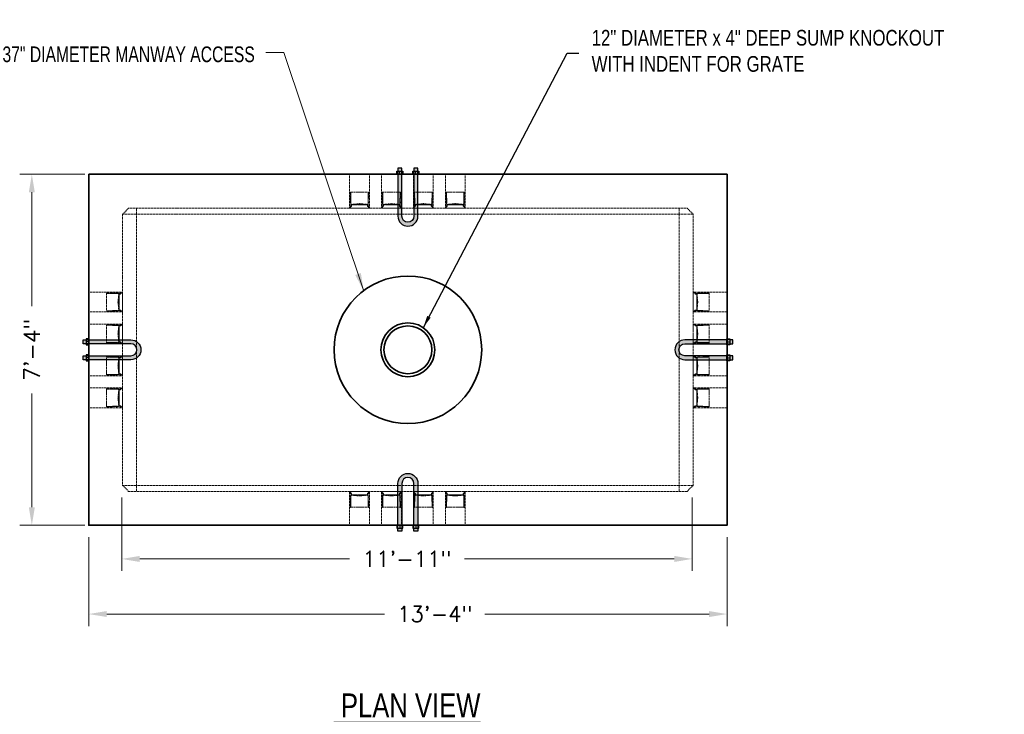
# Model space of a CAD drawing. Header units: inches. Extents: x 65 to 2519, y -54 to 399.
# Tile 13 of 21: x 1175 to 1422, y 225 to 399. Entities that reach past the tile are written whole.
import ezdxf
from ezdxf.enums import TextEntityAlignment as Align

# ---------------------------------------------------------------- set-up
doc = ezdxf.new("R2010")
doc.units = ezdxf.units.IN
doc.header["$MEASUREMENT"] = 0
doc.linetypes.add('HIDDEN', pattern=[0.375, 0.25, -0.125])
doc.linetypes.add('HIDDEN2', pattern=[0.1875, 0.125, -0.0625])
for name, color, linetype, lineweight in [('Concrete-Hidden', 30, 'HIDDEN', 15), ('Concrete-Thick', 1, 'Continuous', 35), ('Dimensions', 7, 'Continuous', 15), ('Embeds-Hidden', 143, 'HIDDEN2', 15), ('Text+Leaders', 7, 'Continuous', 20)]:
    doc.layers.add(name, color=color, linetype=linetype, lineweight=lineweight)
doc.styles.add('120', font='FSIMPLEX.SHX', dxfattribs={"width": 0.8, "height": 1.8674})
doc.styles.add('Oldcastle', font='romans.shx')
doc.styles.get("Standard").update_dxf_attribs({"font": 'fsimplex.shx', "width": 0.8})
doc.dimstyles.new('OLDCASTLE$7', dxfattribs={"dimscale": 0, "dimtxt": 0.125, "dimasz": 0.125, "dimexe": 0.0625, "dimexo": 0.0625, "dimgap": 0.0625, "dimtad": 0, "dimdec": 8, "dimzin": 3, "dimdsep": 46, "dimlunit": 4, "dimtxsty": 'Standard', "dimcen": 0.09375, "dimclrd": 256, "dimclre": 256, "dimclrt": 256, "dimadec": 0, "dimazin": 0, "dimtfac": 1, "dimtdec": 8, "dimtmove": 0, "dimatfit": 3, "dimfxl": 1, "dimtolj": 1, "dimtzin": 0, "dimarcsym": 0})
doc.dimstyles.new('Web', dxfattribs={"dimtxt": 0.082, "dimasz": 0.094, "dimexe": 0.0625, "dimexo": 0.0625, "dimgap": 0.0625, "dimtad": 0, "dimdec": 4, "dimzin": 3, "dimdsep": 46, "dimlunit": 4, "dimtxsty": 'Oldcastle', "dimcen": 0.09, "dimclrd": 256, "dimclre": 256, "dimclrt": 256, "dimadec": 0, "dimazin": 0, "dimtfac": 1, "dimtdec": 4, "dimtofl": 0, "dimtmove": 0, "dimatfit": 3, "dimfxl": 1, "dimtolj": 1, "dimtzin": 0, "dimlwd": -1, "dimlwe": -1, "dimarcsym": 0})

# ---------------------------------------------------------------- blocks, each defined once
blk = doc.blocks.new('*D80')
at = {"layer": 'Defpoints', "color": 0, "transparency": 16777216}
for p in [(1192.15, 272.62), (1352.15, 272.62), (1192.15, 250.37)]:
    blk.add_point(p, dxfattribs=at)
at = {"layer": 'Dimensions', "transparency": 16777216}
for p, q in [((1192.15, 269.62), (1192.15, 247.37)), ((1352.15, 269.62), (1352.15, 247.37)), ((1196.66, 250.37), (1266.32, 250.37)), ((1347.64, 250.37), (1291.43, 250.37))]:
    blk.add_line(p, q, dxfattribs=at)
for points in [[(1196.66, 251.12), (1196.66, 249.62), (1192.15, 250.37)], [(1347.64, 251.12), (1347.64, 249.62), (1352.15, 250.37)]]:
    blk.add_solid(points, dxfattribs=at)
at = {"layer": 'Dimensions', "transparency": 16777216, "insert": (1278.87, 250.37), "char_height": 3.936, "attachment_point": 5, "style": 'Oldcastle'}
blk.add_mtext('\\A1;13\'-4"', dxfattribs=at)
blk = doc.blocks.new('*D81')
at = {"layer": 'Defpoints', "color": 0, "transparency": 16777216}
for p in [(1194.15, 360.62), (1177.89, 272.62), (1194.15, 272.62)]:
    blk.add_point(p, dxfattribs=at)
at = {"layer": 'Dimensions', "transparency": 16777216}
for p, q in [((1191.15, 360.62), (1174.89, 360.62)), ((1177.89, 356.11), (1177.89, 327.59)), ((1177.89, 277.13), (1177.89, 305.66)), ((1191.15, 272.62), (1174.89, 272.62))]:
    blk.add_line(p, q, dxfattribs=at)
for points in [[(1177.14, 356.11), (1178.64, 356.11), (1177.89, 360.62)], [(1177.14, 277.13), (1178.64, 277.13), (1177.89, 272.62)]]:
    blk.add_solid(points, dxfattribs=at)
at = {"layer": 'Dimensions', "transparency": 16777216, "insert": (1177.89, 316.62), "char_height": 3.936, "attachment_point": 5, "rotation": 90, "style": 'Oldcastle'}
blk.add_mtext('\\A1;7\'-4"', dxfattribs=at)
blk = doc.blocks.new('*D84')
at = {"layer": 'Defpoints', "color": 0, "transparency": 16777216}
for p in [(1200.42, 282.62), (1343.42, 282.62), (1343.42, 264.19)]:
    blk.add_point(p, dxfattribs=at)
at = {"layer": 'Dimensions', "transparency": 16777216}
for p, q in [((1200.42, 279.62), (1200.42, 261.19)), ((1343.42, 279.62), (1343.42, 261.19)), ((1204.93, 264.19), (1257.49, 264.19)), ((1338.91, 264.19), (1286.35, 264.19))]:
    blk.add_line(p, q, dxfattribs=at)
for points in [[(1204.93, 264.94), (1204.93, 263.43), (1200.42, 264.19)], [(1338.91, 264.94), (1338.91, 263.43), (1343.42, 264.19)]]:
    blk.add_solid(points, dxfattribs=at)
at = {"layer": 'Dimensions', "transparency": 16777216, "insert": (1271.92, 264.19), "char_height": 3.936, "attachment_point": 5, "style": 'Oldcastle'}
blk.add_mtext('\\A1;11\'-11"', dxfattribs=at)
blk = doc.blocks.new('*X51')
at = {"color": 0}
for p, q in [((73.82, 45.09), (73.87, 45.15)), ((73.82, 45.01), (73.91, 45.1)), ((73.85, 44.95), (73.92, 45.02)), ((73.9, 44.91), (73.98, 44.99)), ((73.98, 44.9), (74.07, 44.99)), ((74.06, 44.9), (74.16, 44.99)), ((74.15, 44.9), (74.25, 45)), ((74.24, 44.9), (74.45, 45.11)), ((74.26, 44.83), (74.31, 44.88)), ((74.27, 44.75), (74.33, 44.81)), ((74.27, 44.66), (74.33, 44.72)), ((74.27, 44.57), (74.33, 44.64)), ((74.27, 44.48), (74.33, 44.55)), ((74.27, 44.4), (74.33, 44.46)), ((74.29, 45.03), (74.36, 45.11)), ((74.33, 44.9), (74.4, 44.97)), ((74.47, 45.04), (74.54, 45.11)), ((74.56, 45.04), (74.63, 45.11)), ((74.65, 45.04), (74.72, 45.11)), ((74.73, 45.04), (74.87, 45.17)), ((74.82, 45.21), (74.87, 45.26)), ((74.82, 45.04), (74.89, 45.11)), ((74.91, 45.04), (74.98, 45.11)), ((75, 45.04), (75.07, 45.11)), ((75.09, 45.04), (75.16, 45.11)), ((75.18, 45.04), (75.25, 45.11)), ((75.26, 45.04), (75.34, 45.11)), ((75.35, 45.04), (75.42, 45.11)), ((75.44, 45.04), (75.51, 45.11)), ((75.53, 45.04), (75.6, 45.11)), ((75.62, 45.04), (75.69, 45.11)), ((75.71, 45.04), (75.78, 45.11)), ((75.79, 45.04), (75.89, 45.14)), ((75.91, 45.07), (75.99, 45.14)), ((76.01, 45.07), (76.08, 45.14)), ((76.09, 45.07), (76.17, 45.15)), ((76.11, 45.26), (76.16, 45.31)), ((76.11, 45.17), (76.16, 45.23)), ((76.18, 45.07), (76.26, 45.14)), ((76.27, 45.07), (76.34, 45.14)), ((76.36, 45.07), (76.43, 45.14)), ((76.45, 45.07), (76.52, 45.14)), ((76.54, 45.07), (76.61, 45.14)), ((76.63, 45.07), (76.7, 45.14)), ((76.71, 45.07), (76.79, 45.14)), ((76.8, 45.07), (76.87, 45.14)), ((76.89, 45.07), (76.96, 45.14)), ((76.98, 45.07), (77.05, 45.14)), ((77.07, 45.07), (77.14, 45.14)), ((77.16, 45.07), (77.23, 45.14)), ((77.24, 45.07), (77.35, 45.18)), ((77.33, 45.07), (77.4, 45.13)), ((74.27, 44.31), (74.33, 44.37)), ((74.27, 44.22), (74.33, 44.28)), ((74.27, 44.13), (74.33, 44.19)), ((74.27, 44.04), (74.33, 44.11)), ((74.27, 43.95), (74.33, 44.02)), ((74.27, 43.86), (74.33, 43.93)), ((74.27, 43.78), (74.33, 43.84)), ((74.27, 43.69), (74.33, 43.75)), ((74.27, 43.6), (74.33, 43.66)), ((74.27, 43.51), (74.33, 43.58)), ((74.27, 43.42), (74.33, 43.49)), ((74.27, 43.33), (74.33, 43.4)), ((74.27, 43.25), (74.33, 43.31)), ((74.27, 43.16), (74.33, 43.22)), ((74.27, 43.07), (74.33, 43.13)), ((74.27, 42.98), (74.33, 43.04)), ((74.27, 42.89), (74.33, 42.96)), ((74.27, 42.8), (74.33, 42.87)), ((74.27, 42.72), (74.33, 42.78)), ((74.27, 42.63), (74.33, 42.69)), ((74.27, 42.54), (74.33, 42.6)), ((74.27, 42.45), (74.33, 42.51)), ((74.27, 42.36), (74.33, 42.43)), ((74.27, 42.27), (74.33, 42.34)), ((74.27, 42.19), (74.33, 42.25)), ((74.27, 42.1), (74.33, 42.16)), ((74.27, 42.01), (74.33, 42.07)), ((74.27, 41.92), (74.33, 41.98)), ((73.82, 40.76), (73.95, 40.89)), ((73.82, 40.67), (74.04, 40.89)), ((73.88, 40.64), (73.91, 40.68)), ((74.03, 40.8), (74.13, 40.89)), ((74.12, 40.8), (74.22, 40.89)), ((74.21, 40.8), (74.31, 40.89)), ((74.26, 40.93), (74.33, 41.01)), ((74.27, 41.83), (74.33, 41.9)), ((74.27, 41.74), (74.33, 41.81)), ((74.27, 41.66), (74.33, 41.72)), ((74.27, 41.57), (74.33, 41.63)), ((74.27, 41.48), (74.33, 41.54)), ((74.27, 41.39), (74.33, 41.45)), ((74.27, 41.3), (74.33, 41.37)), ((74.27, 41.21), (74.33, 41.28)), ((74.27, 41.12), (74.33, 41.19)), ((74.27, 41.04), (74.33, 41.1)), ((74.28, 40.78), (74.39, 40.89)), ((74.3, 40.71), (74.4, 40.81)), ((74.31, 40.89), (74.31, 40.9)), ((74.33, 40.92), (74.35, 40.94)), ((74.36, 40.68), (74.43, 40.75)), ((74.45, 40.68), (74.52, 40.75)), ((74.54, 40.68), (74.61, 40.75)), ((74.62, 40.68), (74.7, 40.75)), ((74.71, 40.68), (74.78, 40.75)), ((74.8, 40.68), (74.87, 40.75)), ((74.82, 40.61), (74.87, 40.66)), ((74.82, 40.52), (74.87, 40.58)), ((74.89, 40.68), (74.96, 40.75)), ((74.98, 40.68), (75.05, 40.75)), ((75.07, 40.68), (75.14, 40.75)), ((75.15, 40.68), (75.23, 40.75)), ((75.24, 40.68), (75.31, 40.75)), ((75.33, 40.68), (75.4, 40.75)), ((75.42, 40.68), (75.49, 40.75)), ((75.51, 40.68), (75.58, 40.75)), ((75.6, 40.68), (75.67, 40.75)), ((75.68, 40.68), (75.76, 40.75)), ((75.77, 40.68), (75.84, 40.75)), ((75.85, 40.67), (75.91, 40.73)), ((75.91, 40.65), (75.99, 40.72)), ((76, 40.65), (76.08, 40.72)), ((76.09, 40.65), (76.16, 40.72)), ((76.11, 40.57), (76.17, 40.63)), ((76.11, 40.49), (76.16, 40.54)), ((76.18, 40.64), (76.25, 40.72)), ((76.27, 40.65), (76.34, 40.72)), ((76.36, 40.65), (76.43, 40.72)), ((76.45, 40.65), (76.52, 40.72)), ((76.53, 40.65), (76.61, 40.72)), ((76.62, 40.65), (76.69, 40.72)), ((76.71, 40.65), (76.78, 40.72)), ((76.8, 40.65), (76.87, 40.72)), ((76.89, 40.65), (76.96, 40.72)), ((76.98, 40.65), (77.05, 40.72)), ((77.06, 40.65), (77.14, 40.72)), ((77.15, 40.65), (77.22, 40.72)), ((77.24, 40.65), (77.31, 40.72)), ((77.32, 40.64), (77.39, 40.71)), ((77.38, 40.61), (77.4, 40.63))]:
    blk.add_line(p, q, dxfattribs=at)
blk = doc.blocks.new('PVC_Terminator_Side _View')
for p, q in [((-3.93, 2.29), (-4, 2.29)), ((-4, 2.29), (-4, 2.2)), ((-3.98, 2.18), (-2.53, 2.18)), ((-3.98, 2.18), (-3.98, -2.23)), ((-3.93, 2.27), (-3.93, 2.29)), ((-2.79, 2.25), (-3.9, 2.25)), ((-2.77, 2.41), (-2.77, 2.27)), ((-2.71, 2.27), (-2.71, 2.41)), ((-2.52, 2.25), (-2.69, 2.25)), ((-2.53, 2.18), (-2.43, 2.14)), ((-2.42, 2.21), (-2.52, 2.25)), ((-2.43, 2.14), (-1.01, 2.14)), ((-1.5, 2.21), (-2.42, 2.21)), ((-1.48, 2.37), (-1.48, 2.24)), ((-1.42, 2.24), (-1.42, 2.37)), ((-0.95, 2.21), (-1.4, 2.21)), ((-0.95, 1.95), (-1.14, 0)), ((-1.14, 0), (-0.95, -1.95)), ((-1.11, 0.03), (-0.96, 0.03)), ((-1.01, 2.14), (-1.01, 2)), ((-1.01, 2), (-0.55, 2)), ((-0.94, -1.92), (-0.94, 1.92)), ((-0.92, 2), (-0.92, 1.98)), ((-0.9, 2.15), (-0.9, 2.16)), ((-0.9, 2), (-0.9, 1.98)), ((-0.88, 1.92), (-0.88, -1.92)), ((-0.57, 2.1), (-0.85, 2.1)), ((-0.42, 2.25), (-0.52, 2.25)), ((-0.52, 2.25), (-0.52, 2.15)), ((0, 2.43), (-0.42, 2.13)), ((-0.42, 2.13), (-0.42, 2.25)), ((0, -2.43), (0, 2.43)), ((-4, -2.2), (-4, -2.29)), ((-4, -2.29), (-3.93, -2.29)), ((-2.53, -2.18), (-3.98, -2.18)), ((-3.93, -2.29), (-3.93, -2.27)), ((-3.9, -2.25), (-2.79, -2.25)), ((-2.77, -2.27), (-2.77, -2.41)), ((-2.71, -2.41), (-2.71, -2.27)), ((-2.69, -2.25), (-2.52, -2.25)), ((-2.43, -2.14), (-2.53, -2.18)), ((-2.52, -2.25), (-2.42, -2.21)), ((-1.01, -2.14), (-2.43, -2.14)), ((-2.42, -2.21), (-1.5, -2.21)), ((-1.48, -2.24), (-1.48, -2.37)), ((-1.42, -2.37), (-1.42, -2.24)), ((-1.4, -2.21), (-0.95, -2.21)), ((-0.96, -0.03), (-1.11, -0.03)), ((-0.55, -2), (-1.01, -2)), ((-1.01, -2), (-1.01, -2.14)), ((-0.92, -2), (-0.92, -1.98)), ((-0.9, -1.98), (-0.9, -2)), ((-0.9, -2.16), (-0.9, -2.15)), ((-0.85, -2.1), (-0.57, -2.1)), ((-0.52, -2.18), (-0.57, -2.18)), ((-0.57, -2.18), (-0.57, -2.33)), ((-0.57, -2.33), (-0.37, -2.33)), ((-0.52, -2.25), (-0.52, -2.15)), ((-0.52, -2.25), (-0.42, -2.25)), ((-0.42, -2.25), (-0.42, -2.13)), ((-0.42, -2.13), (0, -2.43)), ((-0.37, -2.33), (-0.37, -2.2)), ((-0.37, -2.2), (-0.2, -2.35)), ((-0.2, -2.35), (-0.02, -2.45)), ((-0.02, -2.45), (-0.02, -2.53)), ((-0.02, -2.53), (0, -2.53))]:
    blk.add_line(p, q)
blk.add_lwpolyline([(0, 2.53), (-0.02, 2.53), (-0.02, 2.45), (-0.2, 2.35), (-0.37, 2.2), (-0.37, 2.33), (-0.57, 2.33), (-0.57, 2.18), (-0.52, 2.18)])
for centre, radius, start, end in [((-3.95, 2.23), 0.0568, 213.5911, 246.8612), ((-3.89, 2.29), 0.0452, 201.9596, 248.0404), ((-2.8, 2.28), 0.0301, 279.0887, 350.9113), ((-2.74, 2.4), 0.0286, 11.969, 168.031), ((-2.68, 2.27), 0.0269, 183.8571, 266.1429), ((-1.5, 2.24), 0.0262, 272.4868, 357.5132), ((-1.45, 2.37), 0.028, 0.499, 179.501), ((-1.39, 2.24), 0.028, 185.8318, 264.1682), ((-1.11, 0), 0.032, 90, 270), ((-0.93, 1.95), 0.0289, 77.6353, 241.486), ((-0.97, 0.06), 0.0285, 270.3178, 332.0384), ((-0.94, 2.17), 0.0428, 349.214, 100.786), ((-0.83, 2.16), 0.0651, 192.1019, 257.8981), ((-0.89, 1.95), 0.0301, 308.1096, 92.769), ((-0.58, 2.16), 0.0652, 282.1864, 347.8136), ((-0.58, 2.15), 0.155, 280.1977, 349.8023), ((-3.97, -2.21), 0.0332, 93.189, 143.8861), ((-3.9, -2.27), 0.026, 92.2219, 177.7781), ((-2.8, -2.28), 0.0284, 6.5537, 83.4463), ((-2.74, -2.4), 0.0286, 191.4312, 348.5688), ((-2.69, -2.27), 0.026, 92.0692, 177.9308), ((-1.5, -2.23), 0.0205, 345.3305, 104.6695), ((-1.45, -2.37), 0.0282, 187.4747, 352.5253), ((-1.4, -2.23), 0.0218, 80.6821, 189.3179), ((-0.96, -0.07), 0.0345, 54.2131, 98.0348), ((-0.93, -1.95), 0.0289, 118.514, 282.3647), ((-0.94, -2.17), 0.0473, 266.617, 3.383), ((-0.89, -1.95), 0.0287, 254.5583, 64.5631), ((-0.85, -2.15), 0.0508, 90.8916, 179.1084), ((-0.58, -2.16), 0.0598, 8.7334, 81.2666), ((-0.55, -2.12), 0.121, 358.2653, 91.7347)]:
    blk.add_arc(centre, radius, start, end)
at = {"extrusion": (0, 0, -1), "zscale": -1}
blk.add_blockref('*X51', (-73.39, -42.9), dxfattribs=at)
blk = doc.blocks.new('1_Inch_U_Bolt')
h = blk.add_hatch(color=256)
h.dxf.hatch_style = 1
h.paths.add_polyline_path([(-1.5, 0, -1), (1.5, 0), (1.5, -10.5), (2.5, -10.5), (2.5, 0, 1), (-2.5, 0), (-2.5, -10.5), (-1.5, -10.5)])
h = blk.add_hatch(color=256)
h.dxf.hatch_style = 1
h.paths.add_polyline_path([(-1.5, -11.25), (-2.5, -11.25), (-2.5, -12), (-1.5, -12)])
h.paths.add_polyline_path([(2.5, -11.25), (1.5, -11.25), (1.5, -12), (2.5, -12)])
blk.add_lwpolyline([(1.5, -12), (1.5, 0, 1), (-1.5, 0), (-1.5, -12), (-2.5, -12), (-2.5, 0, -1), (2.5, 0), (2.5, -12)], format="xyb", close=True)
for points in [[(-2.75, -10.5), (-2.75, -11.25), (-1.25, -11.25), (-1.25, -10.5)], [(1.25, -10.5), (1.25, -11.25), (2.75, -11.25), (2.75, -10.5)]]:
    blk.add_lwpolyline(points, close=True)
for points in [[(-2, -10.5), (-2, -11.25)], [(2, -10.5), (2, -11.25)]]:
    blk.add_lwpolyline(points)

msp = doc.modelspace()

# ---------------------------------------------------------------- linework, layer by layer
at = {"layer": 'Concrete-Hidden'}
for p, q in [((1204.15139, 350.62168), (1200.65139, 350.62168)), ((1204.15139, 350.62168), (1204.15139, 352.12168)), ((1340.15139, 350.62168), (1340.15139, 352.12168)), ((1340.15139, 350.62168), (1343.65139, 350.62168)), ((1204.15139, 282.62168), (1200.65139, 282.62168)), ((1204.15139, 282.62168), (1204.15139, 281.12168)), ((1340.15139, 282.62168), (1343.65139, 282.62168)), ((1340.15139, 282.62168), (1340.15139, 281.12168))]:
    msp.add_line(p, q, dxfattribs=at)
for points in [[(1257.5358, 352.14568), (1257.5358, 360.59768)], [(1262.51158, 352.14568), (1262.51158, 360.59768)], [(1265.5358, 352.14568), (1265.5358, 360.59768)], [(1270.51158, 352.14568), (1270.51158, 360.59768)], [(1273.5358, 352.14568), (1273.5358, 360.59768)], [(1278.51158, 352.14568), (1278.51158, 360.59768)], [(1281.5358, 352.14568), (1281.5358, 360.59768)], [(1286.51158, 352.14568), (1286.51158, 360.59768)], [(1200.60339, 331.08418), (1192.15139, 331.08418)], [(1343.69939, 331.08418), (1352.15139, 331.08418)], [(1200.60339, 326.1084), (1192.15139, 326.1084)], [(1343.69939, 326.1084), (1352.15139, 326.1084)], [(1200.60339, 323.08418), (1192.15139, 323.08418)], [(1343.69939, 323.08418), (1352.15139, 323.08418)], [(1200.60339, 318.1084), (1192.15139, 318.1084)], [(1343.69939, 318.1084), (1352.15139, 318.1084)], [(1200.60339, 315.08418), (1192.15139, 315.08418)], [(1343.69939, 315.08418), (1352.15139, 315.08418)], [(1200.60339, 310.1084), (1192.15139, 310.1084)], [(1343.69939, 310.1084), (1352.15139, 310.1084)], [(1200.60339, 307.08418), (1192.15139, 307.08418)], [(1343.69939, 307.08418), (1352.15139, 307.08418)], [(1200.60339, 302.1084), (1192.15139, 302.1084)], [(1343.69939, 302.1084), (1352.15139, 302.1084)], [(1257.5358, 281.09768), (1257.5358, 272.64568)], [(1262.51158, 281.09768), (1262.51158, 272.64568)], [(1265.5358, 281.09768), (1265.5358, 272.64568)], [(1270.51158, 281.09768), (1270.51158, 272.64568)], [(1273.5358, 281.09768), (1273.5358, 272.64568)], [(1278.51158, 281.09768), (1278.51158, 272.64568)], [(1281.5358, 281.09768), (1281.5358, 272.64568)], [(1286.51158, 281.09768), (1286.51158, 272.64568)]]:
    msp.add_lwpolyline(points, dxfattribs=at)
for points in [[(1202.15139, 352.12168), (1342.15139, 352.12168), (1343.65139, 350.62168), (1343.65139, 282.62168), (1342.15139, 281.12168), (1202.15139, 281.12168), (1200.65139, 282.62168), (1200.65139, 350.62168)], [(1204.15139, 282.62168), (1340.15139, 282.62168), (1340.15139, 350.62168), (1204.15139, 350.62168)]]:
    msp.add_lwpolyline(points, close=True, dxfattribs=at)
at = {"layer": 'Concrete-Thick'}
msp.add_lwpolyline([(1192.15139, 360.62168), (1352.15139, 360.62168), (1352.15139, 272.62168), (1192.15139, 272.62168)], close=True, dxfattribs=at)
for radius in [18.5, 6.75, 6]:
    msp.add_circle((1272.15139, 316.62168), radius, dxfattribs=at)

# ---------------------------------------------------------------- block references
at = {"xscale": -1}
for p, rotation in [((1272.15139, 350.12168), 180), ((1341.57994, 316.62168), 90)]:
    msp.add_blockref('1_Inch_U_Bolt', p, dxfattribs=dict(at, rotation=rotation))
at = {"rotation": 270}
msp.add_blockref('1_Inch_U_Bolt', (1202.72283, 316.62168), dxfattribs=at)
msp.add_blockref('1_Inch_U_Bolt', (1272.15139, 283.12168))
at = {"layer": 'Embeds-Hidden', "color": 4, "rotation": 270}
for p in [(1260.02369, 352.12168), (1268.02369, 352.12168), (1276.02369, 352.12168), (1284.02369, 352.12168)]:
    msp.add_blockref('PVC_Terminator_Side _View', p, dxfattribs=at)
at = {"layer": 'Embeds-Hidden', "color": 4}
for p in [(1200.62739, 328.59629), (1200.62739, 320.59629), (1200.62739, 312.59629), (1200.62739, 304.59629)]:
    msp.add_blockref('PVC_Terminator_Side _View', p, dxfattribs=at)
at = {"layer": 'Embeds-Hidden', "color": 4, "xscale": -1}
for p in [(1343.67539, 328.59629), (1343.67539, 320.59629), (1343.67539, 312.59629), (1343.67539, 304.59629)]:
    msp.add_blockref('PVC_Terminator_Side _View', p, dxfattribs=at)
at = {"layer": 'Embeds-Hidden', "color": 4, "xscale": -1, "rotation": 270}
for p in [(1260.02369, 281.12168), (1268.02369, 281.12168), (1276.02369, 281.12168), (1284.02369, 281.12168)]:
    msp.add_blockref('PVC_Terminator_Side _View', p, dxfattribs=at)

# ---------------------------------------------------------------- texts
at = {"layer": 'Text+Leaders', "width": 0.8}
msp.add_text('%%U PLAN VIEW', height=6, dxfattribs=at).set_placement((1271.95907, 227.45229), align=Align.MIDDLE)
at = {"layer": 'Text+Leaders', "char_height": 3.936, "style": '120'}
for s, insert, attachment_point in [('\\A1;37" DIAMETER MANWAY ACCESS', (1233.78532, 388.68384), 9), ('\\A1;12" DIAMETER x 4" DEEP SUMP KNOCKOUT\\PWITH INDENT FOR GRATE', (1318.21192, 396.82233), 1)]:
    msp.add_mtext(s, dxfattribs=dict(at, insert=insert, attachment_point=attachment_point))

# ---------------------------------------------------------------- dimensions: what is measured, and where the dimension line sits
at = {"layer": 'Dimensions'}
dim = msp.add_linear_dim(base=(1177.89218, 272.62168), p1=(1194.15139, 360.62168), p2=(1194.15139, 272.62168), angle=90, dimstyle='Web', override={"dimscale": 48}, dxfattribs=at)
dim.commit()
dim.dimension.update_dxf_attribs({"geometry": '*D81', "text_midpoint": (1177.89218, 316.62168)})
dim = msp.add_linear_dim(base=(1343.42089, 264.18653), p1=(1200.42089, 282.62168), p2=(1343.42089, 282.62168), dimstyle='Web', override={"dimscale": 48}, dxfattribs=at)
dim.commit()
dim.dimension.update_dxf_attribs({"geometry": '*D84', "text_midpoint": (1271.92089, 264.18653)})
dim = msp.add_linear_dim(base=(1192.15139, 250.37195), p1=(1352.15139, 272.62168), p2=(1192.15139, 272.62168), dimstyle='Web', override={"dimscale": 48}, dxfattribs=at)
dim.commit()
dim.dimension.update_dxf_attribs({"geometry": '*D80', "text_midpoint": (1278.87469, 250.37195), "dimtype": 160})

# ---------------------------------------------------------------- leaders
at = {"layer": 'Text+Leaders', "annotation_type": 0, "has_hookline": 1, "hookline_direction": 1}
msp.add_leader([(1261.08947, 331.34248), (1241.0391, 391.17773), (1236.5271, 391.17773)], dimstyle='Web', override={"dimscale": 48}, dxfattribs=at)
at = {"layer": 'Text+Leaders', "annotation_type": 0, "has_hookline": 1, "hookline_direction": 0, "text_width": 105.10994}
msp.add_leader([(1276.03899, 322.24663), (1312.03334, 390.95067), (1315.03334, 390.95067)], dimstyle='OLDCASTLE$7', override={"dimscale": 24}, dxfattribs=at)

doc.saveas('drawing.dxf')
